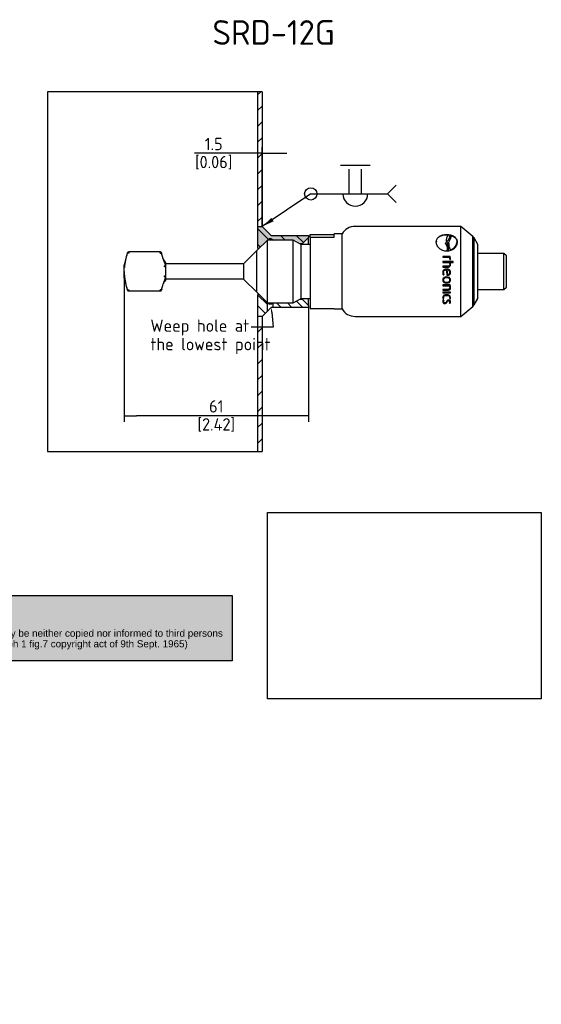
# Paper-space layout 'Installation' of a CAD drawing. Header units: millimetres. Extents: x -20 to 276, y -85 to 194.
# Tile 2 of 2: x 128 to 276, y -85 to 194. Entities that reach past the tile are written whole.
import ezdxf
from ezdxf import colors
from ezdxf.entities.mleader import LeaderData, LeaderLine
from ezdxf.math import Vec2, Vec3

# ---------------------------------------------------------------- set-up
doc = ezdxf.new("R2010")
doc.units = ezdxf.units.MM
for name, color, linetype in [('Default', 7, 'Continuous'), ('HAW-12G-MTN', 7, 'Continuous'), ('SRD_G0.5_A', 7, 'Continuous'), ('WALL-THIN', 7, 'Continuous')]:
    doc.layers.add(name, color=color, linetype=linetype)
doc.styles.add('SEACAD_Solid_Edge_ISO', font='seiso.ttf')
doc.dimstyles.new('Rheonics_Publish', dxfattribs={"dimtxt": 3.5, "dimasz": 3.5, "dimexe": 1.75, "dimexo": 0, "dimgap": 0.875, "dimtad": 1, "dimdec": 1, "dimlfac": 0.333333, "dimdsep": 46, "dimtxsty": 'SEACAD_Solid_Edge_ISO', "dimblk1": '_SE_FILLED', "dimblk2": '_SE_FILLED', "dimsah": 1, "dimcen": 1.75, "dimazin": 0, "dimtfac": 0.5, "dimtdec": 3, "dimtmove": 0, "dimatfit": 3, "dimfxl": 1, "dimarcsym": 0})
picture_1 = doc.add_image_def('image1.jpg', size_in_pixel=(1363, 928))
pattern_1 = [(315, (-20.132, 2e-15), (1.534422, 1.534422), [])]

# ---------------------------------------------------------------- blocks, each defined once
blk = doc.blocks.new('SEANNOT_GROUP12')
at = {"layer": 'Default', "linetype": 'Continuous'}
blk.add_hatch(color=7, dxfattribs=at).paths.add_polyline_path([(219.25, 137.9), (216.67, 135.46), (219.9, 136.93)])
at = {"layer": 'Default', "color": 7, "linetype": 'Continuous'}
for p, q in [((238.81, 152.86), (247.21, 152.86)), ((241.26, 144.69), (241.26, 151.69)), ((244.76, 144.69), (244.76, 151.69)), ((230.41, 144.69), (235.66, 144.69)), ((230.41, 144.69), (252.11, 144.69))]:
    blk.add_line(p, q, dxfattribs=at)
for points in [[(254.58, 142.21), (252.11, 144.69), (252.11, 144.69), (254.58, 147.16)], [(230.41, 144.69), (216.67, 135.46)]]:
    blk.add_lwpolyline(points, dxfattribs=at)
blk.add_circle((230.41, 144.69), 1.75, dxfattribs=at)
blk.add_arc((243.01, 144.69), 3.5, 180, 0, dxfattribs=at)
blk = doc.blocks.new('_SE_FILLED')
at = {"color": 0}
blk.add_line((0, 0), (-1, 0), dxfattribs=at)
blk.add_solid([(0, 0), (-1, -0.1665), (-1, 0.1665), (0, 0)], dxfattribs=at)
blk = doc.blocks.new('DMBLK31')
at = {"layer": 'Default', "color": 0, "linetype": 'Continuous', "lineweight": -2, "transparency": 16777216}
for p, q in [((157.43, 122.71), (157.43, 80.08)), ((209.59, 112.51), (209.59, 80.08)), ((206.09, 81.83), (160.93, 81.83))]:
    blk.add_line(p, q, dxfattribs=at)
at = {"layer": 'Defpoints', "color": 0, "linetype": 'Continuous', "transparency": 16777216}
for p in [(157.43, 122.71), (209.59, 112.51), (157.43, 81.83)]:
    blk.add_point(p, dxfattribs=at)
at = {"layer": 'Default', "color": 0, "linetype": 'Continuous', "lineweight": -2, "transparency": 16777216, "xscale": 3.5, "yscale": 3.5, "zscale": 3.5, "rotation": 180}
blk.add_blockref('_SE_FILLED', (157.43, 81.83), dxfattribs=at)
at = {"layer": 'Default', "color": 0, "linetype": 'Continuous', "lineweight": -2, "transparency": 16777216, "xscale": 3.5, "yscale": 3.5, "zscale": 3.5}
blk.add_blockref('_SE_FILLED', (209.59, 81.83), dxfattribs=at)
at = {"layer": 'Default', "color": 0, "linetype": 'Continuous', "transparency": 16777216, "char_height": 3.5, "attachment_point": 5, "style": 'SEACAD_Solid_Edge_ISO'}
for s, insert in [('\\A1;61', (183.51, 84.48)), ('[2.42]', (183.51, 79.2))]:
    blk.add_mtext(s, dxfattribs=dict(at, insert=insert))
blk = doc.blocks.new('SE15')
at = {"layer": 'WALL-THIN', "linetype": 'Continuous'}
h = blk.add_hatch(dxfattribs=at)
h.set_pattern_fill('LINE', angle=45, style=0)
h.paths.add_polyline_path([(216.64, 173.65), (215.36, 173.65), (215.36, 135.46), (215.4, 135.46), (216.64, 135.46)])
h = blk.add_hatch(dxfattribs=at)
h.set_pattern_fill('LINE', angle=45, style=0)
h.paths.add_polyline_path([(215.36, 71.67), (216.64, 71.67), (216.64, 109.96), (215.4, 109.96), (215.36, 109.96)])
at = {"layer": 'HAW-12G-MTN', "color": 7, "linetype": 'Continuous'}
for p, q in [((215.4, 129.3), (215.4, 135.46)), ((215.4, 135.46), (216.67, 135.46)), ((216.67, 135.46), (219.22, 132.91)), ((218.23, 131.62), (218.67, 132.06)), ((218.67, 132.06), (218.67, 131.62)), ((218.67, 132.06), (219.1, 132.06)), ((219.1, 132.06), (219.1, 131.62)), ((219.1, 132.06), (219.87, 131.62)), ((219.22, 132.91), (229.72, 132.91)), ((228.02, 130.63), (229.72, 132.33)), ((229.72, 132.91), (229.72, 132.33)), ((229.72, 130.36), (229.72, 132.33)), ((215.4, 129.3), (215.4, 128.92)), ((227.17, 130.63), (228.02, 130.63)), ((228.02, 130.36), (228.02, 130.63)), ((215.4, 116.5), (215.4, 116.12)), ((215.4, 109.96), (215.4, 116.12)), ((228.02, 114.79), (227.17, 114.79)), ((228.02, 114.79), (228.02, 115.06)), ((229.72, 113.09), (228.02, 114.79)), ((229.72, 113.09), (229.72, 115.06)), ((218.04, 113.87), (218.04, 111.32)), ((218.67, 113.81), (218.67, 113.4)), ((219.1, 113.81), (219.1, 113.4)), ((219.87, 113.81), (219.74, 113.73)), ((219.74, 112.51), (219.74, 113.73)), ((229.72, 112.51), (219.74, 112.51)), ((229.72, 113.09), (229.72, 112.51)), ((216.67, 109.96), (215.4, 109.96)), ((218.04, 111.32), (216.67, 109.96))]:
    blk.add_line(p, q, dxfattribs=at)
for centre, radius, start, end in [((215.61, 129.3), 0.213, 180, 258.6926), ((215.61, 116.12), 0.213, 101.3074, 180), ((243.01, 88.15), 34.07, 134.2828, 137.1422), ((204.16, 98.64), 20.7, 45.4653, 47.1032), ((218.89, 103.97), 9.43, 88.7088, 91.2912), ((225.03, 102.77), 12.17, 115.8013, 119.1856), ((218.88, 102.26), 10.29, 85.2337, 88.0965)]:
    blk.add_arc(centre, radius, start, end, dxfattribs=at)
at = {"layer": 'SRD_G0.5_A', "color": 7, "linetype": 'Continuous'}
for p, q in [((272.94, 135.46), (242.93, 135.46)), ((272.94, 109.96), (272.94, 135.46)), ((276.34, 132.61), (272.94, 135.46)), ((218.1, 131.62), (215.1, 128.62)), ((218.1, 113.81), (218.1, 131.62)), ((225.46, 131.62), (218.1, 131.62)), ((225.46, 113.81), (225.46, 131.62)), ((227.64, 130.36), (225.46, 131.62)), ((230.19, 132.4), (230.19, 133.23)), ((230.19, 133.23), (236.99, 133.23)), ((230.19, 132.4), (236.99, 132.4)), ((230.19, 132.4), (230.19, 112.2)), ((236.99, 132.4), (236.99, 133.34)), ((239.25, 133.34), (236.99, 133.34)), ((239.25, 112.09), (239.25, 133.34)), ((266, 131.16), (265.99, 131.1)), ((268.79, 131.87), (268.78, 131.81)), ((268.88, 131.14), (268.88, 131.17)), ((269.11, 131.43), (268.9, 131.17)), ((268.9, 131.11), (269.11, 131.36)), ((268.9, 131.11), (268.9, 131.17)), ((268.9, 131.17), (268.9, 131.12)), ((268.91, 133.03), (268.91, 133.1)), ((269.11, 131.36), (269.11, 131.43)), ((269.83, 132.67), (269.83, 132.73)), ((270.15, 132.8), (270.15, 132.86)), ((276.34, 112.81), (276.34, 132.61)), ((276.67, 132.21), (276.34, 132.61)), ((276.67, 113.21), (276.67, 132.21)), ((277.74, 130.36), (276.67, 132.21)), ((215.09, 128.62), (211.48, 125.01)), ((215.09, 116.8), (215.09, 128.62)), ((215.1, 128.62), (215.09, 128.62)), ((215.1, 116.8), (215.1, 128.62)), ((227.64, 115.06), (227.64, 130.36)), ((230.19, 130.36), (227.64, 130.36)), ((268.58, 130.63), (268.59, 130.69)), ((269.01, 128.59), (269.01, 128.66)), ((269.34, 128.62), (269.34, 128.69)), ((269.46, 129.21), (269.47, 129.28)), ((269.48, 130.65), (269.48, 130.59)), ((270.02, 128.78), (270.03, 128.85)), ((271.82, 130.89), (271.83, 130.95)), ((277.74, 115.06), (277.74, 130.36)), ((178.44, 127.9), (177.56, 124.62)), ((178.44, 127.91), (178.47, 127.98)), ((187.76, 128.24), (178.86, 128.24)), ((188.15, 127.98), (188.17, 127.91)), ((188.6, 126.31), (188.17, 127.9)), ((269.86, 126.97), (267.8, 126.97)), ((267.8, 126.97), (267.8, 126.74)), ((269.86, 126.94), (267.8, 126.94)), ((267.8, 126.74), (269.72, 126.74)), ((269.81, 126.28), (269.79, 126.13)), ((269.79, 126.13), (269.99, 126.08)), ((269.8, 126.24), (269.8, 126.13)), ((269.81, 126.26), (269.81, 126.28)), ((269.81, 126.24), (269.81, 126.26)), ((269.86, 126.94), (269.86, 126.97)), ((278.33, 127.81), (277.74, 127.81)), ((285.13, 127.81), (278.33, 127.81)), ((285.13, 117.61), (285.13, 127.81)), ((285.81, 127.13), (285.13, 127.81)), ((285.81, 118.29), (285.81, 127.13)), ((177.56, 120.8), (177.56, 124.62)), ((189.38, 125.05), (189.26, 125.17)), ((189.38, 120.37), (189.38, 125.05)), ((211.48, 124.84), (189.38, 124.84)), ((211.48, 120.42), (211.48, 125.01)), ((270.78, 125.51), (267.8, 125.51)), ((267.8, 125.51), (267.8, 125.28)), ((270.78, 125.49), (267.8, 125.49)), ((267.8, 125.28), (269.66, 125.28)), ((269.28, 124.17), (267.8, 124.17)), ((267.8, 124.17), (267.8, 123.94)), ((269.28, 124.16), (267.8, 124.16)), ((267.8, 123.94), (269.29, 123.94)), ((268.89, 123.39), (268.89, 123.39)), ((268.94, 123.17), (268.94, 123.17)), ((269.28, 124.16), (269.28, 124.17)), ((269.8, 124.76), (269.8, 124.77)), ((269.86, 125.26), (269.86, 125.28)), ((269.86, 125.28), (270.78, 125.28)), ((270.78, 125.28), (270.78, 125.51)), ((177.56, 120.8), (178.44, 117.52)), ((189.26, 120.25), (189.38, 120.37)), ((189.38, 120.58), (211.48, 120.58)), ((211.48, 120.42), (215.09, 116.8)), ((267.91, 121.72), (268.1, 121.8)), ((267.91, 121.71), (268.1, 121.79)), ((267.91, 121.72), (267.91, 121.71)), ((267.96, 122.38), (267.96, 122.38)), ((267.96, 120.32), (267.96, 120.3)), ((268.02, 122.71), (268.02, 122.71)), ((268.89, 120.96), (268.89, 120.94)), ((268.98, 121.65), (268.98, 121.65)), ((268.98, 121.65), (269.11, 121.65)), ((268.98, 121.65), (269.11, 121.64)), ((269.11, 121.65), (269.11, 121.64)), ((269.81, 120.32), (269.81, 120.3)), ((269.82, 122.48), (269.82, 122.48)), ((178.47, 117.44), (178.44, 117.52)), ((178.86, 117.19), (187.76, 117.19)), ((188.17, 117.52), (188.15, 117.44)), ((188.17, 117.52), (188.6, 119.11)), ((269.86, 118.9), (267.8, 118.9)), ((267.8, 118.9), (267.8, 118.68)), ((267.8, 118.7), (269.72, 118.7)), ((267.8, 118.68), (269.72, 118.68)), ((269.28, 117.64), (267.8, 117.64)), ((267.8, 117.64), (267.8, 117.42)), ((267.8, 117.46), (269.29, 117.46)), ((267.8, 117.42), (269.29, 117.42)), ((268.89, 119.45), (268.89, 119.43)), ((269.29, 117.46), (269.29, 117.42)), ((269.72, 118.7), (269.72, 118.68)), ((269.81, 118.21), (269.81, 118.18)), ((277.74, 117.61), (278.33, 117.61)), ((278.33, 117.61), (285.13, 117.61)), ((285.13, 117.61), (285.81, 118.29)), ((215.09, 116.8), (215.1, 116.8)), ((215.1, 116.8), (218.1, 113.81)), ((225.46, 113.81), (227.64, 115.06)), ((227.64, 115.06), (230.19, 115.06)), ((269.97, 116.83), (267.8, 116.83)), ((267.8, 116.83), (267.8, 116.62)), ((267.8, 116.66), (269.97, 116.66)), ((267.8, 116.62), (269.97, 116.62)), ((267.91, 115), (268.06, 115.06)), ((267.91, 114.95), (268.09, 115.02)), ((267.91, 115), (267.91, 114.95)), ((268.1, 114.58), (267.91, 114.65)), ((267.97, 115.4), (267.97, 115.35)), ((268.89, 115.97), (268.89, 115.92)), ((269.45, 114.48), (269.45, 114.43)), ((269.68, 115.02), (269.86, 114.95)), ((269.71, 115.06), (269.86, 115)), ((269.81, 115.4), (269.81, 115.35)), ((269.86, 115), (269.86, 114.95)), ((269.97, 116.62), (269.97, 116.83)), ((276.67, 113.21), (277.74, 115.06)), ((218.1, 113.81), (225.46, 113.81)), ((230.19, 112.2), (236.99, 112.2)), ((236.99, 112.09), (236.99, 112.2)), ((236.99, 112.09), (239.25, 112.09)), ((267.96, 114.24), (267.96, 114.19)), ((268.36, 113.69), (268.36, 113.63)), ((269.68, 113.75), (269.86, 113.68)), ((269.72, 113.79), (269.86, 113.74)), ((269.81, 114.14), (269.81, 114.08)), ((269.86, 113.74), (269.86, 113.68)), ((272.94, 109.96), (276.34, 112.81)), ((276.34, 112.81), (276.67, 113.21)), ((242.93, 109.96), (272.94, 109.96))]:
    blk.add_line(p, q, dxfattribs=at)
for centre, radius, start, end in [((242.93, 131.21), 4.25, 90, 150), ((271.9, 128.88), 3.78, 143.116, 151.2184), ((270.62, 131.76), 1.83, 136.9309, 198.8764), ((270.61, 131.7), 1.83, 176.4151, 197.954), ((268.94, 128.36), 4.67, 79.1442, 85.8301), ((268.36, 132.74), 1.79, 323.6576, 3.9335), ((268.36, 132.67), 1.79, 356.9022, 3.9238), ((271.46, 131.97), 2.7, 198.4212, 209.5312), ((268.91, 131.89), 3.23, 271.6915, 277.5586), ((268.91, 131.81), 3.22, 271.6954, 277.5754), ((267.18, 129.42), 2.28, 341.1217, 32.2521), ((267.17, 129.36), 2.28, 341.1448, 356.3207), ((269.29, 131.22), 2.55, 286.8423, 352.4566), ((269.29, 131.29), 2.55, 286.776, 354.8188), ((192.77, 122.99), 15.14, 161.2298, 176.8035), ((179.75, 127.53), 1.36, 160.3539, 165.7268), ((180.3, 127.38), 1.93, 161.9584, 163.0958), ((178.85, 127.81), 0.421, 89.3856, 155.5813), ((182.68, 127.89), 3.84, 174.8397, 180.0286), ((183.92, 127.89), 3.85, 359.9809, 5.1497), ((187.76, 127.81), 0.42, 24.4447, 90.6623), ((186.88, 127.54), 1.34, 14.2683, 19.6991), ((186.28, 127.38), 1.96, 16.8922, 17.9787), ((191.06, 126.97), 2.55, 195, 225), ((268.6, 126.3), 1.21, 359.209, 21.5632), ((268.3, 126.27), 1.7, 359.509, 24.0993), ((268.32, 126.25), 1.68, 359.5106, 24.2516), ((269.51, 126.19), 0.506, 346.8965, 7.1298), ((187.53, 123.99), 1.46, 0.1261, 12.0575), ((189.01, 123.35), 0.642, 64.3871, 92.067), ((187.38, 123.93), 1.91, 0.0272, 10.5348), ((268.78, 124.76), 1.02, 0.6661, 30.4137), ((268.82, 124.72), 1.18, 1.1206, 28.2098), ((268.83, 124.7), 1.17, 1.1381, 28.3806), ((193, 122.47), 15.37, 183.1523, 198.6228), ((191.06, 118.45), 2.55, 135, 165), ((187.5, 121.48), 1.49, 348.07, 359.8776), ((189.08, 121.83), 0.673, 259.6113, 285.4482), ((189, 122.19), 0.715, 269.0008, 293.7719), ((187.34, 121.53), 1.95, 349.5814, 359.9735), ((269.21, 122.36), 1.45, 178.8476, 206.1914), ((269.23, 122.35), 1.47, 178.8494, 206.028), ((269.23, 122.36), 1.27, 179.4515, 206.7818), ((180.3, 118.04), 1.93, 194.4129, 198.0429), ((178.85, 117.61), 0.421, 204.4225, 270.2856), ((183.31, 117.53), 4.47, 179.8848, 184.458), ((183.3, 117.53), 4.47, 355.542, 0.1152), ((187.76, 117.61), 0.42, 269.6501, 335.5691), ((186.28, 118.05), 1.97, 342.0337, 345.5844), ((268.47, 118.23), 1.34, 359.3863, 20.9358), ((268.46, 118.2), 1.35, 359.3872, 20.8022), ((268.18, 118.18), 1.82, 0.0165, 23.277), ((268.4, 115.41), 0.639, 181.6045, 219.8548), ((268.42, 115.37), 0.662, 180.1594, 219.1335), ((268.62, 114.17), 0.861, 145.8289, 179.0449), ((268.7, 114.2), 0.746, 148.6679, 177.0046), ((268.71, 114.15), 0.755, 144.8815, 177.0377), ((268.49, 115.36), 0.527, 180.7071, 220.1965), ((269.28, 115.36), 0.528, 319.8545, 359.2476), ((269.36, 115.42), 0.649, 320.4675, 357.0093), ((269.35, 115.37), 0.656, 320.6812, 359.8339), ((242.93, 114.21), 4.25, 210, 270), ((269.29, 114.09), 0.521, 318.1944, 358.498), ((269.38, 114.15), 0.629, 319.8024, 357.9385), ((269.37, 114.09), 0.635, 320.018, 0.2533)]:
    blk.add_arc(centre, radius, start, end, dxfattribs=at)
for centre, major_axis, ratio, start_param, end_param in [((178.84, 127.75), (-0.411, 0.11), 0.309812, 6.223612, 6.281474), ((178.84, 127.75), (-0.411, 0.11), 0.309812, 4.795102, 6.197895), ((188.96, 124.09), (0.416, 0.086), 0.481212, 0.669976, 1.471638), ((178.84, 117.67), (-0.411, -0.109), 0.291813, 0.006986, 1.493357), ((187.77, 117.67), (0.411, -0.11), 0.309812, 6.198838, 6.281474)]:
    blk.add_ellipse(centre, major_axis=major_axis, ratio=ratio, start_param=start_param, end_param=end_param, dxfattribs=at)
for points, knots in [([(268.91, 133.1), (268.71, 133.1), (268.51, 133.09), (268.12, 133.04), (267.93, 133.01), (267.37, 132.87), (267.04, 132.74), (266.47, 132.38), (266.25, 132.16), (266.02, 131.78), (265.96, 131.64), (265.88, 131.36), (265.87, 131.21), (265.87, 131.06)], [0, 0, 0, 0, 0.125, 0.125, 0.25, 0.25, 0.5, 0.5, 0.75, 0.75, 0.875, 0.875, 1, 1, 1, 1]), ([(268.91, 133.03), (268.71, 133.03), (268.51, 133.02), (268.12, 132.98), (267.93, 132.94), (267.38, 132.81), (267.04, 132.67), (266.48, 132.32), (266.25, 132.1), (266.02, 131.72), (265.96, 131.58), (265.89, 131.31), (265.87, 131.17), (265.87, 131.02)], [0, 0, 0, 0, 0.125, 0.125, 0.25, 0.25, 0.5, 0.5, 0.75, 0.75, 0.875, 0.875, 0.9940679, 0.9940679, 0.9940679, 0.9940679]), ([(271.96, 131.06), (271.95, 131.21), (271.94, 131.36), (271.86, 131.64), (271.8, 131.78), (271.57, 132.16), (271.34, 132.38), (270.78, 132.74), (270.45, 132.87), (269.89, 133.01), (269.7, 133.05), (269.31, 133.09), (269.11, 133.1), (268.91, 133.1)], [0, 0, 0, 0, 0.125, 0.125, 0.25, 0.25, 0.5, 0.5, 0.75, 0.75, 0.875, 0.875, 1, 1, 1, 1]), ([(271.96, 131.03), (271.95, 131.17), (271.93, 131.31), (271.86, 131.58), (271.8, 131.72), (271.57, 132.1), (271.34, 132.32), (270.78, 132.67), (270.44, 132.81), (269.89, 132.94), (269.7, 132.98), (269.31, 133.02), (269.11, 133.03), (268.91, 133.03)], [0.0075487, 0.0075487, 0.0075487, 0.0075487, 0.125, 0.125, 0.25, 0.25, 0.5, 0.5, 0.75, 0.75, 0.875, 0.875, 1, 1, 1, 1]), ([(269.82, 132.94), (269.86, 132.7), (269.8, 132.44), (269.53, 131.93), (269.33, 131.68), (269.11, 131.43)], [0, 0, 0, 0, 0.5, 0.5, 1, 1, 1, 1]), ([(269.11, 131.36), (269.33, 131.61), (269.53, 131.86), (269.76, 132.31), (269.82, 132.49), (269.83, 132.67)], [0, 0, 0, 0, 0.5, 0.5, 0.8577917, 0.8577917, 0.8577917, 0.8577917]), ([(270.03, 128.85), (269.73, 129.32), (269.53, 129.83), (269.47, 130.56), (269.48, 130.81), (269.59, 131.26), (269.69, 131.47), (269.81, 131.68)], [0, 0, 0, 0, 0.5, 0.5, 0.75, 0.75, 1, 1, 1, 1]), ([(270.15, 132.86), (270.65, 132.72), (271.08, 132.48), (271.67, 131.87), (271.83, 131.48), (271.83, 131.06)], [0, 0, 0, 0, 0.5, 0.5, 1, 1, 1, 1]), ([(265.87, 131.06), (265.87, 130.91), (265.88, 130.75), (265.96, 130.45), (266.02, 130.29), (266.25, 129.84), (266.48, 129.56), (267.04, 129.08), (267.38, 128.88), (267.93, 128.68), (268.12, 128.63), (268.51, 128.56), (268.71, 128.55), (268.91, 128.54)], [0, 0, 0, 0, 0.125, 0.125, 0.25, 0.25, 0.5, 0.5, 0.75, 0.75, 0.875, 0.875, 1, 1, 1, 1]), ([(268.58, 130.63), (268.8, 130.34), (268.98, 130.02), (269.12, 129.5), (269.14, 129.32), (269.13, 129.14)], [0, 0, 0, 0, 0.5, 0.5, 0.7494879, 0.7494879, 0.7494879, 0.7494879]), ([(269.01, 128.66), (269.08, 128.84), (269.13, 129.02), (269.14, 129.39), (269.12, 129.57), (268.98, 130.09), (268.8, 130.4), (268.59, 130.69)], [0, 0, 0, 0, 0.25, 0.25, 0.5, 0.5, 1, 1, 1, 1]), ([(268.91, 128.54), (269.11, 128.55), (269.31, 128.56), (269.7, 128.63), (269.9, 128.68), (270.45, 128.88), (270.78, 129.08), (271.35, 129.56), (271.57, 129.85), (271.8, 130.29), (271.86, 130.45), (271.94, 130.75), (271.95, 130.91), (271.96, 131.06)], [0, 0, 0, 0, 0.125, 0.125, 0.25, 0.25, 0.5, 0.5, 0.75, 0.75, 0.875, 0.875, 1, 1, 1, 1]), ([(269.48, 130.59), (269.47, 130.48), (269.48, 130.37), (269.53, 129.76), (269.72, 129.26), (270.02, 128.78)], [0.3847437, 0.3847437, 0.3847437, 0.3847437, 0.5, 0.5, 1, 1, 1, 1]), ([(178.45, 127.91), (178.45, 127.91), (178.44, 127.9), (178.44, 127.88), (178.43, 127.86)], [0.5804862, 0.5804862, 0.5804862, 0.5804862, 0.7664093, 1, 1, 1, 1]), ([(178.43, 127.86), (178.43, 127.87), (178.44, 127.89), (178.44, 127.9), (178.44, 127.9), (178.44, 127.9)], [0, 0, 0, 0, 0.122267, 0.2373001, 0.2512886, 0.2512886, 0.2512886, 0.2512886]), ([(187.77, 127.89), (187.82, 127.9), (187.9, 127.92), (188, 127.92), (188.08, 127.92), (188.13, 127.91), (188.16, 127.9), (188.17, 127.88), (188.18, 127.88), (188.18, 127.87)], [0.0003318, 0.0003318, 0.0003318, 0.0003318, 0.2106014, 0.3968553, 0.5586967, 0.6960668, 0.808916, 0.8972047, 0.9440416, 0.9440416, 0.9440416, 0.9440416]), ([(188.17, 127.9), (188.17, 127.9), (188.18, 127.89), (188.18, 127.88), (188.18, 127.86)], [0.7519033, 0.7519033, 0.7519033, 0.7519033, 0.7663937, 1, 1, 1, 1]), ([(188.6, 126.25), (188.61, 126.19), (188.64, 126.08), (188.69, 125.92), (188.75, 125.76), (188.8, 125.61), (188.86, 125.46), (188.92, 125.33), (188.98, 125.19), (189.03, 125.06), (189.08, 124.93), (189.13, 124.8), (189.17, 124.67), (189.2, 124.54), (189.24, 124.41), (189.25, 124.33), (189.26, 124.28)], [0, 0, 0, 0, 0.082872, 0.16335, 0.241517, 0.317481, 0.391376, 0.463366, 0.533645, 0.602437, 0.669993, 0.736596, 0.802555, 0.868204, 0.933895, 1, 1, 1, 1]), ([(268.89, 123.39), (268.6, 123.39), (268.3, 123.33), (267.97, 123.06), (267.89, 122.94), (267.78, 122.67), (267.77, 122.53), (267.76, 122.38)], [0, 0, 0, 0, 0.5, 0.5, 0.75, 0.75, 1, 1, 1, 1]), ([(268.89, 123.39), (268.6, 123.38), (268.31, 123.33), (267.98, 123.06), (267.89, 122.94), (267.82, 122.77), (267.81, 122.74), (267.81, 122.71)], [0, 0, 0, 0, 0.5, 0.5, 0.75, 0.75, 0.807901, 0.807901, 0.807901, 0.807901]), ([(267.96, 122.38), (267.96, 122.59), (268.03, 122.8), (268.33, 123.09), (268.55, 123.15), (268.76, 123.16)], [0, 0, 0, 0, 0.5, 0.5, 1, 1, 1, 1]), ([(269.98, 122.71), (269.96, 122.77), (269.94, 122.82), (269.86, 122.99), (269.77, 123.1), (269.44, 123.33), (269.16, 123.38), (268.89, 123.39)], [0.1451802, 0.1451802, 0.1451802, 0.1451802, 0.25, 0.25, 0.5, 0.5, 1, 1, 1, 1]), ([(270.01, 122.48), (270, 122.61), (269.98, 122.75), (269.86, 122.99), (269.77, 123.1), (269.44, 123.33), (269.16, 123.39), (268.89, 123.39)], [0, 0, 0, 0, 0.25, 0.25, 0.5, 0.5, 1, 1, 1, 1]), ([(269.82, 122.48), (269.81, 122.69), (269.71, 122.89), (269.36, 123.13), (269.15, 123.17), (268.94, 123.17)], [0, 0, 0, 0, 0.5, 0.5, 1, 1, 1, 1]), ([(269.8, 124.77), (269.8, 124.71), (269.8, 124.66), (269.79, 124.6), (269.78, 124.53), (269.75, 124.46), (269.72, 124.4), (269.69, 124.36), (269.66, 124.32), (269.62, 124.29), (269.59, 124.26), (269.55, 124.23), (269.5, 124.21), (269.45, 124.19), (269.39, 124.18), (269.33, 124.18), (269.31, 124.18), (269.3, 124.17), (269.28, 124.17)], [0, 0, 0, 0, 0.187615, 0.187615, 0.187615, 0.431464, 0.431464, 0.431464, 0.591642, 0.591642, 0.591642, 0.751885, 0.751885, 0.751885, 0.949139, 0.949139, 0.949139, 1, 1, 1, 1]), ([(269.8, 124.76), (269.8, 124.7), (269.8, 124.64), (269.79, 124.59), (269.77, 124.52), (269.75, 124.45), (269.72, 124.39), (269.69, 124.35), (269.66, 124.31), (269.62, 124.28), (269.59, 124.25), (269.54, 124.22), (269.5, 124.2), (269.44, 124.18), (269.38, 124.17), (269.33, 124.17), (269.31, 124.17), (269.3, 124.17), (269.28, 124.16)], [0, 0, 0, 0, 0.190235, 0.190235, 0.190235, 0.430767, 0.430767, 0.430767, 0.590913, 0.590913, 0.590913, 0.751066, 0.751066, 0.751066, 0.950249, 0.950249, 0.950249, 1, 1, 1, 1]), ([(269.29, 123.94), (269.39, 123.94), (269.5, 123.95), (269.68, 124.03), (269.77, 124.09), (269.96, 124.33), (270, 124.54), (270, 124.74)], [0, 0, 0, 0, 0.25, 0.25, 0.5, 0.5, 1, 1, 1, 1]), ([(189.26, 121.18), (189.25, 121.13), (189.23, 121.04), (189.2, 120.89), (189.16, 120.75), (189.11, 120.61), (189.06, 120.47), (189, 120.33), (188.95, 120.19), (188.88, 120.04), (188.82, 119.88), (188.76, 119.72), (188.7, 119.55), (188.65, 119.37), (188.61, 119.25), (188.6, 119.19)], [0, 0, 0, 0, 0.071167, 0.141889, 0.212625, 0.283813, 0.355861, 0.429143, 0.503997, 0.58072, 0.65957, 0.740762, 0.824477, 0.910854, 1, 1, 1, 1]), ([(268.89, 121.18), (268.62, 121.18), (268.34, 121.13), (268.01, 120.9), (267.91, 120.8), (267.79, 120.57), (267.77, 120.43), (267.76, 120.3)], [0, 0, 0, 0, 0.5, 0.5, 0.75, 0.75, 1, 1, 1, 1]), ([(267.76, 120.31), (267.77, 120.18), (267.79, 120.05), (267.91, 119.82), (268.01, 119.72), (268.34, 119.5), (268.62, 119.46), (268.89, 119.45)], [0.0053823, 0.0053823, 0.0053823, 0.0053823, 0.25, 0.25, 0.5, 0.5, 1, 1, 1, 1]), ([(267.76, 120.3), (267.77, 120.17), (267.79, 120.03), (267.91, 119.8), (268.01, 119.7), (268.34, 119.48), (268.62, 119.44), (268.89, 119.43)], [0, 0, 0, 0, 0.25, 0.25, 0.5, 0.5, 1, 1, 1, 1]), ([(268.89, 120.96), (268.67, 120.95), (268.46, 120.93), (268.18, 120.78), (268.1, 120.71), (267.99, 120.53), (267.97, 120.42), (267.96, 120.32)], [0, 0, 0, 0, 0.5, 0.5, 0.75, 0.75, 1, 1, 1, 1]), ([(268.89, 120.94), (268.67, 120.94), (268.46, 120.92), (268.18, 120.76), (268.1, 120.69), (267.99, 120.51), (267.97, 120.41), (267.96, 120.3)], [0, 0, 0, 0, 0.5, 0.5, 0.75, 0.75, 1, 1, 1, 1]), ([(267.96, 120.3), (267.97, 120.19), (267.99, 120.09), (268.1, 119.91), (268.18, 119.84), (268.46, 119.69), (268.67, 119.66), (268.89, 119.66)], [0, 0, 0, 0, 0.25, 0.25, 0.5, 0.5, 1, 1, 1, 1]), ([(270.01, 120.3), (270, 120.43), (269.98, 120.57), (269.86, 120.8), (269.77, 120.9), (269.43, 121.13), (269.16, 121.18), (268.89, 121.18)], [0, 0, 0, 0, 0.25, 0.25, 0.5, 0.5, 1, 1, 1, 1]), ([(269.81, 120.32), (269.81, 120.42), (269.79, 120.53), (269.68, 120.71), (269.59, 120.78), (269.32, 120.93), (269.1, 120.95), (268.89, 120.96)], [0, 0, 0, 0, 0.25, 0.25, 0.5, 0.5, 1, 1, 1, 1]), ([(269.81, 120.3), (269.81, 120.4), (269.79, 120.51), (269.68, 120.69), (269.59, 120.76), (269.32, 120.92), (269.1, 120.94), (268.89, 120.94)], [0, 0, 0, 0, 0.25, 0.25, 0.5, 0.5, 1, 1, 1, 1]), ([(268.89, 119.45), (269.16, 119.46), (269.43, 119.5), (269.76, 119.72), (269.86, 119.82), (269.98, 120.05), (270, 120.18), (270.01, 120.32)], [0, 0, 0, 0, 0.5, 0.5, 0.75, 0.75, 1, 1, 1, 1]), ([(268.89, 119.66), (269.1, 119.66), (269.31, 119.69), (269.59, 119.84), (269.68, 119.91), (269.79, 120.09), (269.81, 120.19), (269.81, 120.3)], [0, 0, 0, 0, 0.5, 0.5, 0.75, 0.75, 1, 1, 1, 1]), ([(268.89, 119.43), (269.16, 119.44), (269.43, 119.48), (269.76, 119.7), (269.86, 119.8), (269.98, 120.03), (270, 120.17), (270.01, 120.3)], [0, 0, 0, 0, 0.5, 0.5, 0.75, 0.75, 1, 1, 1, 1]), ([(269.11, 121.65), (269.34, 121.65), (269.58, 121.71), (269.84, 121.93), (269.91, 122.03), (269.99, 122.25), (270, 122.36), (270.01, 122.48)], [0, 0, 0, 0, 0.5, 0.5, 0.75, 0.75, 1, 1, 1, 1]), ([(269.11, 121.64), (269.34, 121.65), (269.58, 121.7), (269.84, 121.93), (269.91, 122.03), (269.99, 122.24), (270, 122.36), (270.01, 122.48)], [0, 0, 0, 0, 0.5, 0.5, 0.75, 0.75, 1, 1, 1, 1]), ([(269.13, 121.87), (269.18, 121.87), (269.24, 121.88), (269.3, 121.89), (269.38, 121.9), (269.46, 121.92), (269.53, 121.96), (269.58, 121.99), (269.63, 122.02), (269.67, 122.06), (269.71, 122.1), (269.74, 122.15), (269.76, 122.2), (269.79, 122.25), (269.8, 122.31), (269.81, 122.36), (269.81, 122.4), (269.82, 122.44), (269.82, 122.48)], [0, 0, 0, 0, 0.16344, 0.16344, 0.16344, 0.403536, 0.403536, 0.403536, 0.565526, 0.565526, 0.565526, 0.727537, 0.727537, 0.727537, 0.889779, 0.889779, 0.889779, 1, 1, 1, 1]), ([(178.44, 117.52), (178.44, 117.52), (178.45, 117.51), (178.45, 117.51), (178.45, 117.51), (178.45, 117.51)], [0.2512795, 0.2512795, 0.2512795, 0.2512795, 0.3600883, 0.5031823, 0.5808338, 0.5808338, 0.5808338, 0.5808338]), ([(188.18, 117.56), (188.18, 117.56), (188.17, 117.54), (188.12, 117.51), (188, 117.5), (187.85, 117.53), (187.77, 117.54)], [0, 0, 0, 0, 0.1033408, 0.3052691, 0.6047018, 0.9995828, 0.9995828, 0.9995828, 0.9995828]), ([(188.18, 117.56), (188.18, 117.55), (188.18, 117.54), (188.17, 117.52), (188.17, 117.51), (188.17, 117.51), (188.17, 117.51), (188.17, 117.52)], [0, 0, 0, 0, 0.1222671, 0.2373002, 0.360102, 0.5031918, 0.7519126, 0.7519126, 0.7519126, 0.7519126]), ([(269.81, 118.18), (269.81, 118.13), (269.81, 118.08), (269.8, 118.02), (269.78, 117.97), (269.77, 117.92), (269.74, 117.87), (269.72, 117.83), (269.69, 117.79), (269.65, 117.76), (269.62, 117.73), (269.57, 117.7), (269.53, 117.68), (269.48, 117.66), (269.43, 117.65), (269.38, 117.64), (269.35, 117.64), (269.31, 117.64), (269.28, 117.64)], [0, 0, 0, 0, 0.189209, 0.189209, 0.189209, 0.380254, 0.380254, 0.380254, 0.549251, 0.549251, 0.549251, 0.718433, 0.718433, 0.718433, 0.886498, 0.886498, 0.886498, 1, 1, 1, 1]), ([(269.29, 117.46), (269.4, 117.46), (269.5, 117.47), (269.69, 117.54), (269.77, 117.6), (269.96, 117.82), (270, 118.01), (270.01, 118.19)], [0, 0, 0, 0, 0.25, 0.25, 0.5, 0.5, 0.9843058, 0.9843058, 0.9843058, 0.9843058]), ([(269.29, 117.42), (269.4, 117.42), (269.5, 117.43), (269.69, 117.51), (269.78, 117.56), (269.97, 117.79), (270, 117.99), (270.01, 118.18)], [0, 0, 0, 0, 0.25, 0.25, 0.5, 0.5, 1, 1, 1, 1]), ([(268.89, 116.13), (268.61, 116.12), (268.34, 116.08), (268.01, 115.88), (267.92, 115.79), (267.79, 115.59), (267.77, 115.48), (267.76, 115.37)], [0, 0, 0, 0, 0.5, 0.5, 0.75, 0.75, 1, 1, 1, 1]), ([(267.97, 115.4), (267.97, 115.58), (268.09, 115.75), (268.45, 115.94), (268.67, 115.97), (268.89, 115.97)], [0, 0, 0, 0, 0.5, 0.5, 1, 1, 1, 1]), ([(267.97, 115.35), (267.97, 115.53), (268.09, 115.7), (268.45, 115.89), (268.67, 115.92), (268.89, 115.92)], [0, 0, 0, 0, 0.5, 0.5, 1, 1, 1, 1]), ([(269.45, 114.61), (269.29, 114.61), (269.14, 114.56), (268.93, 114.38), (268.88, 114.26), (268.82, 114.16)], [0, 0, 0, 0, 0.5, 0.5, 1, 1, 1, 1]), ([(270.01, 115.37), (270, 115.59), (269.87, 115.81), (269.44, 116.08), (269.16, 116.12), (268.89, 116.13)], [0, 0, 0, 0, 0.5, 0.5, 1, 1, 1, 1]), ([(268.89, 115.97), (269.1, 115.97), (269.32, 115.94), (269.59, 115.8), (269.67, 115.73), (269.78, 115.58), (269.8, 115.49), (269.81, 115.4)], [0, 0, 0, 0, 0.5, 0.5, 0.75, 0.75, 1, 1, 1, 1]), ([(268.89, 115.92), (269.1, 115.92), (269.32, 115.89), (269.6, 115.75), (269.67, 115.69), (269.78, 115.53), (269.8, 115.44), (269.81, 115.35)], [0, 0, 0, 0, 0.5, 0.5, 0.75, 0.75, 1, 1, 1, 1]), ([(269, 114.14), (269.04, 114.22), (269.08, 114.3), (269.19, 114.4), (269.23, 114.43), (269.33, 114.47), (269.39, 114.48), (269.45, 114.48)], [0, 0, 0, 0, 0.5, 0.5, 0.75, 0.75, 1, 1, 1, 1]), ([(269, 114.08), (269.04, 114.16), (269.08, 114.24), (269.19, 114.35), (269.23, 114.38), (269.33, 114.42), (269.39, 114.42), (269.45, 114.43)], [0, 0, 0, 0, 0.5, 0.5, 0.75, 0.75, 1, 1, 1, 1]), ([(270.01, 114.09), (270, 114.21), (269.97, 114.34), (269.78, 114.55), (269.62, 114.61), (269.45, 114.61)], [0, 0, 0, 0, 0.5, 0.5, 1, 1, 1, 1]), ([(269.45, 114.48), (269.49, 114.48), (269.53, 114.47), (269.57, 114.46), (269.61, 114.45), (269.65, 114.43), (269.68, 114.41), (269.71, 114.39), (269.73, 114.37), (269.75, 114.34), (269.77, 114.32), (269.79, 114.29), (269.8, 114.26), (269.81, 114.22), (269.81, 114.18), (269.81, 114.14)], [0, 0, 0, 0, 0.195659, 0.195659, 0.195659, 0.387082, 0.387082, 0.387082, 0.559453, 0.559453, 0.559453, 0.75248, 0.75248, 0.75248, 1, 1, 1, 1]), ([(269.45, 114.43), (269.49, 114.42), (269.53, 114.42), (269.57, 114.41), (269.61, 114.39), (269.65, 114.38), (269.68, 114.36), (269.71, 114.34), (269.73, 114.31), (269.75, 114.29), (269.77, 114.26), (269.78, 114.23), (269.79, 114.2), (269.81, 114.16), (269.81, 114.12), (269.81, 114.08)], [0, 0, 0, 0, 0.193798, 0.193798, 0.193798, 0.383419, 0.383419, 0.383419, 0.554943, 0.554943, 0.554943, 0.747444, 0.747444, 0.747444, 1, 1, 1, 1]), ([(267.76, 114.21), (267.77, 114.09), (267.8, 113.96), (267.95, 113.81), (268.01, 113.76), (268.17, 113.7), (268.27, 113.69), (268.36, 113.69)], [0.0343538, 0.0343538, 0.0343538, 0.0343538, 0.5, 0.5, 0.75, 0.75, 1, 1, 1, 1]), ([(267.76, 114.18), (267.77, 114.05), (267.8, 113.91), (267.94, 113.75), (268.01, 113.7), (268.17, 113.64), (268.26, 113.63), (268.36, 113.63)], [0, 0, 0, 0, 0.5, 0.5, 0.75, 0.75, 1, 1, 1, 1]), ([(268.36, 113.8), (268.31, 113.8), (268.26, 113.81), (268.22, 113.82), (268.18, 113.83), (268.15, 113.85), (268.12, 113.87), (268.09, 113.88), (268.06, 113.91), (268.04, 113.93), (268.01, 113.97), (267.99, 114.01), (267.98, 114.05), (267.97, 114.09), (267.96, 114.14), (267.96, 114.19)], [0, 0, 0, 0, 0.194014, 0.194014, 0.194014, 0.355281, 0.355281, 0.355281, 0.515947, 0.515947, 0.515947, 0.745283, 0.745283, 0.745283, 1, 1, 1, 1]), ([(268.82, 114.16), (268.78, 114.07), (268.74, 113.99), (268.63, 113.88), (268.59, 113.85), (268.48, 113.81), (268.42, 113.8), (268.36, 113.8)], [0, 0, 0, 0, 0.5, 0.5, 0.75, 0.75, 1, 1, 1, 1]), ([(268.36, 113.69), (268.52, 113.69), (268.68, 113.74), (268.89, 113.92), (268.95, 114.03), (269, 114.14)], [0, 0, 0, 0, 0.5, 0.5, 1, 1, 1, 1]), ([(268.36, 113.63), (268.52, 113.63), (268.68, 113.68), (268.89, 113.86), (268.95, 113.97), (269, 114.08)], [0, 0, 0, 0, 0.5, 0.5, 1, 1, 1, 1])]:
    blk.add_open_spline(points, degree=3, knots=knots, dxfattribs=at)
for points in [[(268.76, 123.16), (268.83, 122.66), (268.91, 122.15), (268.98, 121.65)], [(268.94, 123.17), (269, 122.74), (269.06, 122.3), (269.13, 121.87)], [(268.94, 123.17), (268.96, 123.02), (268.98, 122.87), (269.01, 122.71)], [(267.96, 122.38), (267.96, 122.49), (267.98, 122.61), (268.02, 122.71)], [(268.82, 122.71), (268.88, 122.36), (268.93, 122.01), (268.98, 121.65)], [(269.82, 122.48), (269.82, 122.56), (269.8, 122.64), (269.77, 122.71)]]:
    blk.add_open_spline(points, degree=3, dxfattribs=at)
at = {"layer": 'WALL-THIN', "color": 7, "linetype": 'Continuous'}
for p, q in [((215.36, 173.65), (215.36, 135.46)), ((216.64, 173.65), (216.64, 135.46)), ((215.36, 135.46), (216.64, 135.46)), ((216.64, 109.96), (215.36, 109.96)), ((215.36, 109.96), (215.36, 71.67)), ((216.64, 109.96), (216.64, 71.67))]:
    blk.add_line(p, q, dxfattribs=at)
blk = doc.blocks.new('SE17')
at = {"layer": 'Default', "color": 7, "linetype": 'Continuous'}
blk.add_line((155.85, 173.65), (155.85, 71.67), dxfattribs=at)
blk = doc.blocks.new('SE18')
at = {"layer": 'Default', "color": 7, "linetype": 'Continuous'}
blk.add_line((155.85, 71.67), (216.64, 71.67), dxfattribs=at)
blk = doc.blocks.new('SE19')
at = {"layer": 'Default', "color": 7, "linetype": 'Continuous'}
blk.add_line((216.64, 173.65), (155.85, 173.65), dxfattribs=at)
blk = doc.blocks.new('DMBLK33')
at = {"layer": 'Default', "color": 0, "linetype": 'Continuous', "lineweight": -2, "transparency": 16777216}
for p, q in [((195.23, 135.46), (195.23, 157.95)), ((196.51, 135.46), (196.51, 157.95)), ((191.73, 156.2), (177.32, 156.2)), ((196.51, 156.2), (195.23, 156.2)), ((200.01, 156.2), (203.51, 156.2))]:
    blk.add_line(p, q, dxfattribs=at)
at = {"layer": 'Defpoints', "color": 0, "linetype": 'Continuous', "transparency": 16777216}
for p in [(196.51, 156.2), (195.23, 135.46), (196.51, 135.46)]:
    blk.add_point(p, dxfattribs=at)
at = {"layer": 'Default', "color": 0, "linetype": 'Continuous', "lineweight": -2, "transparency": 16777216, "xscale": 3.5, "yscale": 3.5, "zscale": 3.5}
blk.add_blockref('_SE_FILLED', (195.23, 156.2), dxfattribs=at)
at = {"layer": 'Default', "color": 0, "linetype": 'Continuous', "lineweight": -2, "transparency": 16777216, "xscale": 3.5, "yscale": 3.5, "zscale": 3.5, "rotation": 180}
blk.add_blockref('_SE_FILLED', (196.51, 156.2), dxfattribs=at)
at = {"layer": 'Default', "color": 0, "linetype": 'Continuous', "transparency": 16777216, "char_height": 3.5, "attachment_point": 5, "style": 'SEACAD_Solid_Edge_ISO'}
for s, insert in [('\\A1;1.5', (182.77, 158.83)), ('[0.06]', (182.77, 153.55))]:
    blk.add_mtext(s, dxfattribs=dict(at, insert=insert))
blk = doc.blocks.new('_DOT')
at = {"color": 0}
blk.add_line((0, 0), (-1, 0), dxfattribs=at)
at = {"color": 0, "const_width": 0.333}
blk.add_lwpolyline([(-0.1665, 0, 1), (0.1665, 0, 1)], format="xyb", close=True, dxfattribs=at)
blk = doc.blocks.new('Block1')
at = {"layer": 'Default', "linetype": 'Continuous'}
blk.add_hatch(color=7, dxfattribs=at).paths.add_polyline_path([(207.88, 0), (0, 0), (0, -18.48), (207.88, -18.48)])
at = {"layer": 'Default', "color": 7, "linetype": 'Continuous'}
for p, q in [((0, 0), (207.88, 0)), ((0, -18.48), (0, 0)), ((207.88, 0), (207.88, -18.48)), ((207.88, -18.48), (0, -18.48))]:
    blk.add_line(p, q, dxfattribs=at)
image = blk.add_image(picture_1, insert=(217.94, -29.22), size_in_units=(77.52, 52.78))
image.dxf.flags = 7
ml = blk.add_multileader_mtext('Standard', dxfattribs=at)
ml.set_content('{\\pxsm0.9;\\fArial|b0||i0||c0|p34;\\W1.;This drawing remains property of rheonics. It may be neither copied nor informed to third persons \\Por competitors without our approval. ( 2 paragraph 1 fig.7 copyright act of 9th Sept. 1965)\\P}', color=7)
ml.set_leader_properties()
ml.set_arrow_properties(name='DOT')
ml.build(insert=Vec2(0, 0))
ml.multileader.update_dxf_attribs({"leader_type": 0, "dogleg_length": 0, "arrow_head_size": 2})
ctx = ml.context
ctx.base_point, ctx.char_height, ctx.arrow_head_size, ctx.landing_gap_size = Vec3(84.7, -10.93), 2, 2, 0.7
ctx.mtext.insert = Vec3(85.4, -9.64)
ml = blk.add_multileader_mtext('Standard', dxfattribs=at)
ml.set_content('{\\pxsm0.9;\\fArial|b0||i0||c0|p34;\\W1.;Protected by US and International patents granted and pending\\P}', color=7)
ml.set_leader_properties()
ml.set_arrow_properties(name='DOT')
ml.build(insert=Vec2(0, 0))
ml.multileader.update_dxf_attribs({"leader_type": 0, "dogleg_length": 0, "arrow_head_size": 2})
ctx = ml.context
ctx.base_point, ctx.char_height, ctx.arrow_head_size, ctx.landing_gap_size = Vec3(3.85, -22.7), 2, 2, 0.7
ctx.mtext.insert = Vec3(4.55, -21.41)

psp = doc.layouts.new('Installation')

# ---------------------------------------------------------------- hatches: boundary and pattern name
at = {"layer": 'Default', "linetype": 'Continuous'}
h = psp.add_hatch(dxfattribs=at)
h.set_pattern_fill('LINE', angle=-45, style=0)
h.set_pattern_definition([(315, (-20.132, 2e-15), (2.245064, 2.245064), [])])
edge = h.paths.add_edge_path()
edge.add_line((205.942, 131.618), (207.652, 130.63))
edge.add_line((207.652, 130.63), (207.893, 130.63))
edge.add_line((207.893, 130.63), (209.593, 132.33))
edge.add_line((209.593, 132.33), (209.593, 132.912))
edge.add_line((209.593, 132.912), (199.092, 132.912))
edge.add_line((199.092, 132.912), (196.542, 135.462))
edge.add_line((196.542, 135.462), (196.506, 135.462))
edge.add_line((196.506, 135.462), (195.267, 135.462))
edge.add_line((195.267, 135.462), (195.267, 129.299))
edge.add_arc((195.48, 129.299), 0.213, 180, 315)
edge.add_line((195.63, 129.149), (198.543, 132.062))
edge.add_line((198.543, 132.062), (198.968, 132.062))
edge.add_line((198.968, 132.062), (199.737, 131.618))
edge.add_line((199.737, 131.618), (205.942, 131.618))
h = psp.add_hatch(color=7, dxfattribs=at)
edge = h.paths.add_edge_path()
edge.add_line((205.942, 131.618), (207.652, 130.63))
edge.add_line((207.652, 130.63), (207.893, 130.63))
edge.add_line((207.893, 130.63), (209.593, 132.33))
edge.add_line((209.593, 132.33), (209.593, 132.912))
edge.add_line((209.593, 132.912), (199.092, 132.912))
edge.add_line((199.092, 132.912), (196.542, 135.462))
edge.add_line((196.542, 135.462), (196.506, 135.462))
edge.add_line((196.506, 135.462), (195.267, 135.462))
edge.add_line((195.267, 135.462), (195.267, 129.299))
edge.add_arc((195.48, 129.299), 0.213, 180, 315)
edge.add_line((195.63, 129.149), (198.543, 132.062))
edge.add_line((198.543, 132.062), (198.968, 132.062))
edge.add_line((198.968, 132.062), (199.737, 131.618))
edge.add_line((199.737, 131.618), (205.942, 131.618))
h = psp.add_hatch(dxfattribs=at)
h.set_pattern_fill('LINE', scale=0.683465, angle=-45, style=0)
h.set_pattern_definition(pattern_1)
edge = h.paths.add_edge_path()
edge.add_line((195.267, 116.124), (195.267, 109.962))
edge.add_line((195.267, 109.962), (196.506, 109.962))
edge.add_line((196.506, 109.962), (196.542, 109.962))
edge.add_line((196.542, 109.962), (197.905, 111.325))
edge.add_line((197.905, 111.325), (197.905, 113.999))
edge.add_line((197.905, 113.999), (195.63, 116.275))
edge.add_arc((195.48, 116.124), 0.213, 45, 180)
h = psp.add_hatch(dxfattribs=at)
h.set_pattern_fill('LINE', scale=0.683465, angle=-45, style=0)
h.set_pattern_definition(pattern_1)
h.paths.add_polyline_path([(199.605, 112.512), (209.593, 112.512), (209.593, 113.094), (207.893, 114.794), (207.039, 114.794), (205.329, 113.806), (199.737, 113.806), (199.605, 113.73)])

# ---------------------------------------------------------------- block references
at = {"layer": 'Default'}
for name in ['SE17', 'SE19', 'SE15', 'SEANNOT_GROUP12', 'SE18']:
    psp.add_blockref(name, (-20.132, 0), dxfattribs=at)
at = {"layer": 'Default', "color": 7}
psp.add_blockref('Block1', (-19.899, 30.843), dxfattribs=at)

# ---------------------------------------------------------------- texts
at = {"layer": 'Default', "insert": (182.42, 193.932), "char_height": 7, "width": 36.16678, "attachment_point": 1}
psp.add_mtext('{\\fSolid Edge ISO|b0||i0||c0|p34;\\C7;\\H7.;\\W1.;SRD-12G}', dxfattribs=at)

# ---------------------------------------------------------------- dimensions: what is measured, and where the dimension line sits
at = {"layer": 'Default', "color": 7, "linetype": 'Continuous'}
dim = psp.add_linear_dim(base=(196.506, 156.202), p1=(195.231, 135.462), p2=(196.506, 135.462), angle=0, text='\\A1;<>', dimstyle='Rheonics_Publish', override={"dimlfac": 1.176471, "dimpost": '\\X'}, dxfattribs=at)
dim.commit()
dim.dimension.update_dxf_attribs({"geometry": 'DMBLK33', "text_midpoint": (182.774, 156.202), "dimtype": 161})
dim = psp.add_linear_dim(base=(157.433, 81.833), p1=(209.593, 112.512), p2=(157.433, 122.712), text='\\A1;<>', dimstyle='Rheonics_Publish', override={"dimdec": 0, "dimlfac": 1.176471, "dimpost": '\\X'}, dxfattribs=at)
dim.commit()
dim.dimension.update_dxf_attribs({"geometry": 'DMBLK31', "text_midpoint": (183.513, 81.833), "dimtype": 160})

# ---------------------------------------------------------------- leaders
ml = psp.add_multileader_mtext('Standard', dxfattribs=at)
ml.set_content('{\\pxsm0.9;\\fSolid Edge ISO|b0||i0||c0|p34;\\W1.;Weep hole at \\Pthe lowest point\\P}', color=7)
ml.set_leader_properties()
ml.build(insert=Vec2(0, 0))
ml.multileader.update_dxf_attribs({"dogleg_length": 6.264, "arrow_head_size": 1.441})
ctx = ml.context
ctx.base_point, ctx.char_height, ctx.arrow_head_size, ctx.landing_gap_size, ctx.plane_origin = Vec3(163.606, 106.894), 3.5, 1.441, 1.225, Vec3(-20.132, 0)
notes = []
notes.append((ctx, [(0, (1, 1, 0), (199.613, 106.894), (-1, 0), 6.264, [(0, [(199.092, 112.542)], 0, [])])]))
ctx.mtext.insert = Vec3(164.852, 109.109)
for ctx, leaders in notes:
    for number, flags, end, landing, length, lines in leaders:
        leader = LeaderData()
        leader.index, (leader.has_last_leader_line, leader.has_dogleg_vector, leader.attachment_direction) = number, flags
        leader.last_leader_point, leader.dogleg_vector, leader.dogleg_length = Vec3(end), Vec3(landing), length
        for number, points, colour, breaks in lines:
            line = LeaderLine()
            line.index, line.vertices, line.color, line.breaks = number, Vec3.list(points), colors.encode_raw_color(colour), breaks
            leader.lines.append(line)
        ctx.leaders.append(leader)

doc.saveas('drawing.dxf')
